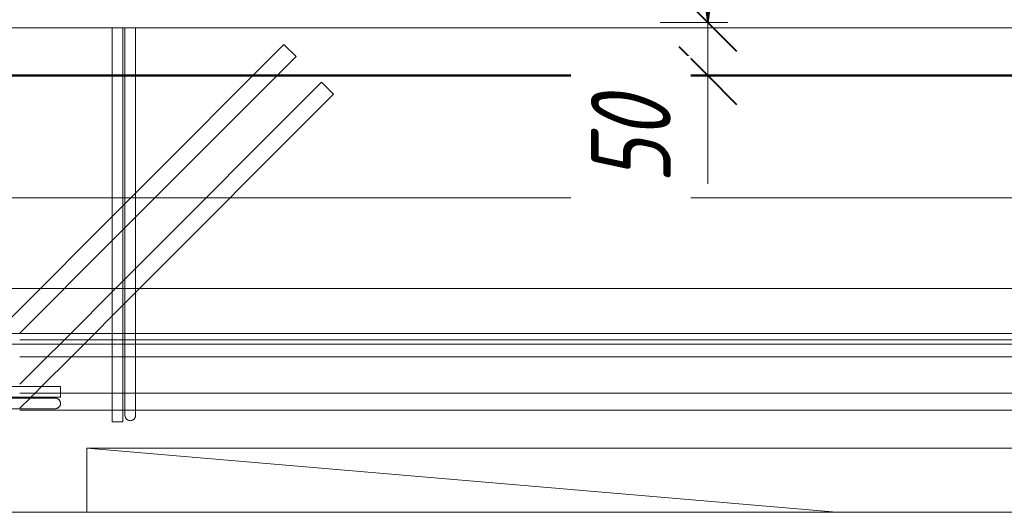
# Model space of a CAD drawing. Header units: millimetres. Extents: x -17001 to 33975, y 44866 to 49392.
# Tile 32 of 53: x 7172 to 8097, y 45990 to 46453. Entities that reach past the tile are written whole.
import ezdxf

# ---------------------------------------------------------------- set-up
doc = ezdxf.new("R2010")
doc.units = ezdxf.units.MM
doc.linetypes.add('ADSK_Невидимые', pattern=[150, 90, -60])
for name, color, linetype, lineweight in [('A-____-____-DIMS', 211, 'Continuous', 9), ('A-____-____-DIMS-30', 211, 'Continuous', 9), ('A-DETL-GENF-HDLN', 90, 'ADSK_Невидимые', 20), ('A-DETL-GENF-OTLN', 92, 'Continuous', 20), ('A-FLOR-____-OTLN', 192, 'Continuous', 20), ('A-GLAZ-____-OTLN', 151, 'Continuous', 20), ('A-WALL-____-OTLN', 113, 'Continuous', 20), ('S-RBAR-____-OTLN', 171, 'Continuous', 100)]:
    doc.layers.add(name, color=color, linetype=linetype, lineweight=lineweight)
doc.styles.add('GOST Common_I_1', font='GOST Common Italic.ttf', dxfattribs={"width": 0.8, "height": 75})
doc.dimstyles.new('ADSK_Для_арматуры_Основной_2_5_мм_шаг_кол-во_Стрелки_точный', dxfattribs={"dimscale": 304.8, "dimtxt": 0.247469, "dimasz": 0.295276, "dimexe": 0.147638, "dimexo": 0.000484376, "dimgap": 0.03937, "dimtad": 1, "dimdec": 0, "dimlfac": 304.8, "dimdsep": 46, "dimtxsty": 'GOST Common_I_1', "dimsah": 1, "dimcen": 0.09, "dimdle": 0.147638, "dimazin": 0, "dimtfac": 1, "dimtdec": 4, "dimtix": 1, "dimtmove": 0, "dimatfit": 3, "dimfxl": 1, "dimtvp": 1, "dimtfill": 1, "dimtolj": 1, "dimtzin": 0, "dimarcsym": 2})
doc.dimstyles.new('ADSK_Округление_5мм__Узкий_', dxfattribs={"dimscale": 304.8, "dimtxt": 0.247469, "dimasz": 0.177165, "dimexe": 0.147638, "dimexo": 0.000322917, "dimgap": 0.03937, "dimtad": 1, "dimdec": 0, "dimlfac": 304.8, "dimrnd": 5, "dimdsep": 46, "dimtxsty": 'GOST Common_I_1', "dimblk1": 'OBLIQUE', "dimblk2": 'OBLIQUE', "dimsah": 1, "dimcen": 0.09, "dimdle": 0.147638, "dimazin": 0, "dimtfac": 1, "dimtdec": 4, "dimtix": 1, "dimtmove": 1, "dimatfit": 3, "dimfxl": 1, "dimtvp": 1, "dimtfill": 1, "dimtolj": 1, "dimtzin": 0, "dimlwd": 20, "dimlwe": 20, "dimarcsym": 2})
doc.dimstyles.new('ADSK_Округление_5мм__Узкий__1', dxfattribs={"dimscale": 304.8, "dimtxt": 0.247469, "dimasz": 0.177165, "dimexe": 0.147638, "dimexo": 0.000322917, "dimgap": 0.03937, "dimtad": 1, "dimdec": 0, "dimlfac": 304.8, "dimrnd": 5, "dimdsep": 46, "dimtxsty": 'GOST Common_I_1', "dimblk1": 'OBLIQUE', "dimblk2": 'OBLIQUE', "dimsah": 1, "dimcen": 0.09, "dimdle": 0.147638, "dimazin": 0, "dimtfac": 1, "dimtdec": 4, "dimtix": 1, "dimtmove": 0, "dimatfit": 3, "dimfxl": 1, "dimtvp": 1, "dimtfill": 1, "dimtolj": 1, "dimtzin": 0, "dimlwd": 20, "dimlwe": 20, "dimarcsym": 2})

# ---------------------------------------------------------------- blocks, each defined once
blk = doc.blocks.new('ADSK_Окно_ПроемПрямоугольный - ADSK_Окно_ПроемПрямоугольный-1463926-КЖ1_Р_ВЭ16_Армирование_3')
at = {"layer": 'A-DETL-GENF-HDLN'}
for p, q in [((53600, 46050), (52200, 46050)), ((52200, 46050), (52200, 45989.9)), ((53600, 45989.9), (53600, 46050))]:
    blk.add_line(p, q, dxfattribs=at)
at = {"layer": 'A-DETL-GENF-OTLN'}
blk.add_line((52904.84, 45989.9), (52200, 46050), dxfattribs=at)
blk = doc.blocks.new('ADSK_Обрыв_Линия - ADSK_Обрыв_линия-1512722-КЖ1_Р_ВЭ16_Армирование_3')
at = {"layer": 'A-DETL-GENF-OTLN'}
blk.add_line((50758.79, 45989.9), (54400, 45989.9), dxfattribs=at)
blk = doc.blocks.new('DIMBLOCK31-КЖ1_Р_ВЭ16_Армирование_3')
at = {"layer": 'A-____-____-DIMS-30', "lineweight": 20}
for p, q in [((2284.59, 46285.34), (2284.59, 46370)), ((9084.59, 46285.34), (9084.59, 46370)), ((2239.59, 46285.34), (9129.59, 46285.34)), ((2284.59, 46285.34), (2284.59, 46240.34)), ((9084.59, 46285.34), (9084.59, 46240.34))]:
    blk.add_line(p, q, dxfattribs=at)
at = {"layer": 'A-____-____-DIMS-30', "lineweight": 40}
for p, q in [((2284.59, 46285.34), (2311.59, 46312.34)), ((9084.59, 46285.34), (9111.59, 46312.34)), ((2284.59, 46285.34), (2257.59, 46258.34)), ((9084.59, 46285.34), (9057.59, 46258.34))]:
    blk.add_line(p, q, dxfattribs=at)
at = {"layer": 'A-____-____-DIMS-30', "color": 0, "lineweight": 20, "insert": (5600.21, 46395.35), "char_height": 75, "width": 202.5067, "attachment_point": 1, "line_spacing_factor": 1.022761, "style": 'GOST Common_I_1', "bg_fill": 3, "box_fill_scale": 1.25, "bg_fill_color": 256, "bg_fill_true_color": 13158600, "bg_fill_transparency": 0}
blk.add_mtext('6800', dxfattribs=at)
blk = doc.blocks.new('_Oblique')
at = {"color": 0, "linetype": 'ByBlock', "lineweight": -2}
blk.add_line((-0.5, -0.5), (0.5, 0.5), dxfattribs=at)
blk = doc.blocks.new('DIMBLOCK32-КЖ1_Р_ВЭ16_Армирование_3')
at = {"layer": 'A-____-____-DIMS-30', "lineweight": 20}
for p, q in [((7818.69, 47095), (7818.69, 46450)), ((7818.69, 47050), (7773.69, 47050)), ((7818.69, 47050), (7826.88, 47050)), ((7818.69, 46450), (7773.69, 46450)), ((7818.69, 46450), (7826.88, 46450))]:
    blk.add_line(p, q, dxfattribs=at)
at = {"layer": 'A-____-____-DIMS-30', "lineweight": 40}
for p, q in [((7818.69, 47050), (7791.69, 47077)), ((7818.69, 47050), (7845.69, 47023)), ((7818.69, 46450), (7791.69, 46477)), ((7818.69, 46450), (7845.69, 46423))]:
    blk.add_line(p, q, dxfattribs=at)
at = {"layer": 'A-____-____-DIMS-30', "color": 0, "lineweight": 20, "insert": (7708.68, 46686.72), "char_height": 75, "width": 151.88, "attachment_point": 1, "rotation": 90, "line_spacing_factor": 1.022761, "style": 'GOST Common_I_1', "bg_fill": 3, "box_fill_scale": 1.25, "bg_fill_color": 256, "bg_fill_true_color": 13158600, "bg_fill_transparency": 0}
blk.add_mtext('600', dxfattribs=at)
blk = doc.blocks.new('DIMBLOCK33-КЖ1_Р_ВЭ16_Армирование_3')
at = {"layer": 'A-____-____-DIMS-30', "lineweight": 40}
for p, q in [((7818.69, 46450), (7791.69, 46477)), ((7818.69, 46450), (7845.69, 46423)), ((7818.69, 46400), (7791.69, 46427)), ((7818.69, 46400), (7845.69, 46373))]:
    blk.add_line(p, q, dxfattribs=at)
at = {"layer": 'A-____-____-DIMS-30', "lineweight": 20}
for p, q in [((7818.69, 46450), (7773.69, 46450)), ((7818.69, 46450), (7818.69, 46355)), ((7818.69, 46450), (7826.88, 46450)), ((7818.69, 46397.79), (7818.69, 46425)), ((7818.69, 46400), (7773.69, 46400)), ((7818.69, 46400), (7826.88, 46400)), ((7818.69, 46298.41), (7818.69, 46397.79))]:
    blk.add_line(p, q, dxfattribs=at)
at = {"layer": 'A-____-____-DIMS-30', "color": 0, "lineweight": 20, "insert": (7708.68, 46298.41), "char_height": 75, "width": 101.2533, "attachment_point": 1, "rotation": 90, "line_spacing_factor": 1.022761, "style": 'GOST Common_I_1', "bg_fill": 3, "box_fill_scale": 1.25, "bg_fill_color": 256, "bg_fill_true_color": 13158600, "bg_fill_transparency": 0}
blk.add_mtext('50', dxfattribs=at)
blk = doc.blocks.new('DIMBLOCK34-КЖ1_Р_ВЭ16_Армирование_3')
at = {"layer": 'A-____-____-DIMS-30', "lineweight": 40}
for points in [[(7818.69, 47050), (7806.84, 46960), (7830.54, 46960)], [(7818.69, 46450), (7830.54, 46540), (7806.84, 46540)]]:
    blk.add_hatch(color=256, dxfattribs=at).paths.add_polyline_path(points)
at = {"layer": 'A-____-____-DIMS-30'}
for p, q in [((7818.69, 47095), (7818.69, 46405)), ((7818.69, 47050), (7773.69, 47050)), ((7818.69, 47050), (7837.33, 47050)), ((7818.69, 46450), (7773.69, 46450)), ((7818.69, 46450), (7837.33, 46450))]:
    blk.add_line(p, q, dxfattribs=at)
at = {"layer": 'A-____-____-DIMS-30', "lineweight": 40}
for p, q in [((7818.69, 47050), (7806.84, 46960)), ((7830.54, 46960), (7818.69, 47050)), ((7806.84, 46960), (7830.54, 46960)), ((7830.54, 46540), (7806.84, 46540)), ((7806.84, 46540), (7818.69, 46450)), ((7818.69, 46450), (7830.54, 46540))]:
    blk.add_line(p, q, dxfattribs=at)
at = {"layer": 'A-____-____-DIMS-30', "color": 0, "insert": (7708.68, 46560.15), "char_height": 75, "width": 455.64, "attachment_point": 1, "rotation": 90, "line_spacing_factor": 1.022761, "style": 'GOST Common_I_1', "bg_fill": 3, "box_fill_scale": 1.25, "bg_fill_color": 256, "bg_fill_true_color": 13158600, "bg_fill_transparency": 0}
blk.add_mtext('200x3=600', dxfattribs=at)
blk = doc.blocks.new('_None')

msp = doc.modelspace()

# ---------------------------------------------------------------- linework, layer by layer
at = {"layer": 'A-FLOR-____-OTLN', "color": 8, "lineweight": 9}
msp.add_line((9234.5895, 46200), (7105.6021, 46200), dxfattribs=at)
at = {"layer": 'A-WALL-____-OTLN', "lineweight": 50}
msp.add_line((6634.6392, 46400), (9079.5895, 46400), dxfattribs=at)
at = {"layer": 'A-WALL-____-OTLN', "color": 8, "lineweight": 9}
for p, q in [((8677.1021, 46200), (7105.6021, 46200)), ((7234.5895, 46050), (8634.5895, 46050)), ((7234.5895, 45989.8978), (7234.5895, 46050))]:
    msp.add_line(p, q, dxfattribs=at)
at = {"layer": 'S-RBAR-____-OTLN', "lineweight": 20}
msp.add_line((2109.5895, 46445.0013), (9409.4959, 46445.0013), dxfattribs=at)
at = {"layer": 'S-RBAR-____-OTLN', "color": 8, "lineweight": 9}
for p, q in [((7258.6021, 46267.6557), (7258.6021, 46445.0013)), ((7258.6021, 46157.9206), (7258.6021, 46445.0013)), ((7268.6021, 46277.6557), (7268.6021, 46445.0013)), ((7268.6021, 46157.9206), (7268.6021, 46445.0013)), ((7270.6021, 46445.0013), (7270.6021, 46157.9206)), ((7270.6021, 46279.6557), (7270.6021, 46445.0013)), ((7280.6021, 46445.0013), (7280.6021, 46157.9206)), ((7280.6021, 46289.6557), (7280.6021, 46445.0013)), ((7420.0773, 46429.1309), (7280.6021, 46289.6557)), ((7420.0773, 46429.1309), (7280.6021, 46289.6557)), ((7420.0773, 46429.1309), (7431.391, 46417.8172)), ((7420.0773, 46429.1309), (7431.391, 46417.8172)), ((7431.391, 46417.8172), (7280.6021, 46267.0283)), ((7431.391, 46417.8172), (7280.6021, 46267.0283)), ((7455.4326, 46393.7755), (7280.6021, 46218.945)), ((7455.4326, 46393.7755), (7280.6021, 46218.945)), ((7455.4326, 46393.7755), (7466.7463, 46382.4618)), ((7455.4326, 46393.7755), (7466.7463, 46382.4618)), ((7466.7463, 46382.4618), (7280.6021, 46196.3176)), ((7466.7463, 46382.4618), (7280.6021, 46196.3176)), ((7280.6021, 46289.6557), (7270.6021, 46279.6557)), ((7280.6021, 46289.6557), (7270.6021, 46279.6557)), ((7280.6021, 46267.0283), (7280.6021, 46289.6557)), ((7268.6021, 46277.6557), (7258.6021, 46267.6557)), ((7268.6021, 46277.6557), (7258.6021, 46267.6557)), ((7270.6021, 46279.6557), (7268.6021, 46277.6557)), ((7270.6021, 46279.6557), (7268.6021, 46277.6557)), ((7268.6021, 46255.0283), (7268.6021, 46277.6557)), ((7270.6021, 46257.0283), (7270.6021, 46279.6557)), ((7258.6021, 46267.6557), (7171.6021, 46180.6557)), ((7258.6021, 46267.6557), (7171.6021, 46180.6557)), ((7258.6021, 46245.0283), (7258.6021, 46267.6557)), ((7280.6021, 46267.0283), (7270.6021, 46257.0283)), ((7280.6021, 46267.0283), (7270.6021, 46257.0283)), ((7280.6021, 46218.945), (7280.6021, 46267.0283)), ((7268.6021, 46255.0283), (7258.6021, 46245.0283)), ((7268.6021, 46255.0283), (7258.6021, 46245.0283)), ((7270.6021, 46257.0283), (7268.6021, 46255.0283)), ((7270.6021, 46257.0283), (7268.6021, 46255.0283)), ((7268.6021, 46206.945), (7268.6021, 46255.0283)), ((7270.6021, 46208.945), (7270.6021, 46257.0283)), ((7258.6021, 46245.0283), (7171.6021, 46158.0283)), ((7258.6021, 46245.0283), (7171.6021, 46158.0283)), ((7258.6021, 46196.945), (7258.6021, 46245.0283)), ((7280.6021, 46218.945), (7270.6021, 46208.945)), ((7280.6021, 46218.945), (7270.6021, 46208.945)), ((7280.6021, 46196.3176), (7280.6021, 46218.945)), ((7268.6021, 46206.945), (7258.6021, 46196.945)), ((7268.6021, 46206.945), (7258.6021, 46196.945)), ((7270.6021, 46208.945), (7268.6021, 46206.945)), ((7270.6021, 46208.945), (7268.6021, 46206.945)), ((7268.6021, 46184.3176), (7268.6021, 46206.945)), ((7270.6021, 46186.3176), (7270.6021, 46208.945)), ((7258.6021, 46196.945), (7219.5777, 46157.9206)), ((7258.6021, 46196.945), (7219.5777, 46157.9206)), ((7258.6021, 46174.3176), (7258.6021, 46196.945)), ((7280.6021, 46196.3176), (7270.6021, 46186.3176)), ((7280.6021, 46196.3176), (7270.6021, 46186.3176)), ((7280.6021, 46157.9206), (7280.6021, 46196.3176)), ((7270.6021, 46186.3176), (7268.6021, 46184.3176)), ((7270.6021, 46186.3176), (7268.6021, 46184.3176)), ((7270.6021, 46157.9206), (7270.6021, 46186.3176)), ((7171.6021, 46180.6557), (7155.6021, 46164.6557)), ((7171.6021, 46180.6557), (7155.6021, 46164.6557)), ((7268.6021, 46184.3176), (7258.6021, 46174.3176)), ((7268.6021, 46184.3176), (7258.6021, 46174.3176)), ((7268.6021, 46157.9206), (7268.6021, 46184.3176)), ((7258.6021, 46174.3176), (7242.2051, 46157.9206)), ((7258.6021, 46174.3176), (7242.2051, 46157.9206)), ((7258.6021, 46157.9206), (7258.6021, 46174.3176)), ((2120.1825, 46157.9206), (9409.8895, 46157.9206)), ((7171.6021, 46157.9206), (7219.5777, 46157.9206)), ((7219.5777, 46157.9206), (7213.5777, 46151.9206)), ((7219.5777, 46157.9206), (7213.5777, 46151.9206)), ((7219.5777, 46157.9206), (7242.2051, 46157.9206)), ((7242.2051, 46157.9206), (7236.2051, 46151.9206)), ((7242.2051, 46157.9206), (7236.2051, 46151.9206)), ((7242.2051, 46157.9206), (7258.6021, 46157.9206)), ((7258.6021, 46157.9206), (7268.6021, 46157.9206)), ((7258.6021, 46151.9206), (7258.6021, 46157.9206)), ((7258.6021, 46147.9206), (7258.6021, 46157.9206)), ((7268.6021, 46157.9206), (7270.6021, 46157.9206)), ((7268.6021, 46151.9206), (7268.6021, 46157.9206)), ((7268.6021, 46147.9206), (7268.6021, 46157.9206)), ((7270.6021, 46157.9206), (7280.6021, 46157.9206)), ((7270.6021, 46157.9206), (7270.6021, 46147.9206)), ((7270.6021, 46151.9206), (7270.6021, 46157.9206)), ((7280.6021, 46157.9206), (8458.6021, 46157.9206)), ((7280.6021, 46157.9206), (7280.6021, 46147.9206)), ((7280.6021, 46151.9206), (7280.6021, 46157.9206)), ((2120.1825, 46147.9206), (9409.8895, 46147.9206)), ((7161.4944, 46147.9206), (7171.6021, 46147.9206)), ((7171.6021, 46151.9206), (7258.6021, 46151.9206)), ((7171.6021, 46151.9206), (7213.5777, 46151.9206)), ((7171.6021, 46147.9206), (7209.5777, 46147.9206)), ((7209.5777, 46147.9206), (7197.5777, 46135.9206)), ((7209.5777, 46147.9206), (7197.5777, 46135.9206)), ((7213.5777, 46151.9206), (7209.5777, 46147.9206)), ((7213.5777, 46151.9206), (7209.5777, 46147.9206)), ((7209.5777, 46147.9206), (7232.2051, 46147.9206)), ((7213.5777, 46151.9206), (7236.2051, 46151.9206)), ((7232.2051, 46147.9206), (7220.2051, 46135.9206)), ((7232.2051, 46147.9206), (7220.2051, 46135.9206)), ((7236.2051, 46151.9206), (7232.2051, 46147.9206)), ((7236.2051, 46151.9206), (7232.2051, 46147.9206)), ((7232.2051, 46147.9206), (7258.6021, 46147.9206)), ((7236.2051, 46151.9206), (7258.6021, 46151.9206)), ((7258.6021, 46147.9206), (7258.6021, 46151.9206)), ((7258.6021, 46151.9206), (7268.6021, 46151.9206)), ((7258.6021, 46151.9206), (7268.6021, 46151.9206)), ((7258.6021, 46147.9206), (7268.6021, 46147.9206)), ((7258.6021, 46135.9206), (7258.6021, 46147.9206)), ((7258.6021, 46074.9206), (7258.6021, 46147.9206)), ((7268.6021, 46147.9206), (7268.6021, 46151.9206)), ((7268.6021, 46151.9206), (7270.6021, 46151.9206)), ((7268.6021, 46151.9206), (7270.6021, 46151.9206)), ((7268.6021, 46147.9206), (7270.6021, 46147.9206)), ((7268.6021, 46135.9206), (7268.6021, 46147.9206)), ((7268.6021, 46074.9206), (7268.6021, 46147.9206)), ((7270.6021, 46147.9206), (7270.6021, 46151.9206)), ((7270.6021, 46151.9206), (7280.6021, 46151.9206)), ((7270.6021, 46151.9206), (7280.6021, 46151.9206)), ((7270.6021, 46147.9206), (7280.6021, 46147.9206)), ((7270.6021, 46147.9206), (7270.6021, 46110.9206)), ((7270.6021, 46135.9206), (7270.6021, 46147.9206)), ((7280.6021, 46147.9206), (7280.6021, 46151.9206)), ((7280.6021, 46151.9206), (8458.6021, 46151.9206)), ((7280.6021, 46151.9206), (8458.6021, 46151.9206)), ((7280.6021, 46147.9206), (8458.6021, 46147.9206)), ((7280.6021, 46147.9206), (7280.6021, 46110.9206)), ((7280.6021, 46135.9206), (7280.6021, 46147.9206)), ((7171.6021, 46135.9206), (7258.6021, 46135.9206)), ((7171.6021, 46135.9206), (7197.5777, 46135.9206)), ((7197.5777, 46135.9206), (7171.863, 46110.2059)), ((7197.5777, 46135.9206), (7171.863, 46110.2059)), ((7220.2051, 46135.9206), (7192.2051, 46107.9206)), ((7220.2051, 46135.9206), (7192.2051, 46107.9206)), ((7197.5777, 46135.9206), (7220.2051, 46135.9206)), ((7220.2051, 46135.9206), (7258.6021, 46135.9206)), ((7258.6021, 46101.9206), (7258.6021, 46135.9206)), ((7258.6021, 46135.9206), (7268.6021, 46135.9206)), ((7258.6021, 46135.9206), (7268.6021, 46135.9206)), ((7268.6021, 46101.9206), (7268.6021, 46135.9206)), ((7268.6021, 46135.9206), (7270.6021, 46135.9206)), ((7268.6021, 46135.9206), (7270.6021, 46135.9206)), ((7270.6021, 46110.9206), (7270.6021, 46135.9206)), ((7270.6021, 46135.9206), (7280.6021, 46135.9206)), ((7270.6021, 46135.9206), (7280.6021, 46135.9206)), ((7280.6021, 46110.9206), (7280.6021, 46135.9206)), ((7280.6021, 46135.9206), (8458.6021, 46135.9206)), ((7280.6021, 46135.9206), (8458.6021, 46135.9206)), ((7270.6021, 46080.9206), (7270.6021, 46110.9206)), ((7270.6021, 46103.1561), (7270.6021, 46110.9206)), ((7280.6021, 46080.9206), (7280.6021, 46110.9206)), ((7280.6021, 46103.1561), (7280.6021, 46110.9206)), ((4155.6206, 46107.9206), (7210.1142, 46107.9206)), ((7171.863, 46107.9206), (7192.2051, 46107.9206)), ((7171.863, 46101.9206), (7210.1142, 46101.9206)), ((7171.863, 46101.9206), (7186.2051, 46101.9206)), ((7186.2051, 46101.9206), (7182.2051, 46097.9206)), ((7186.2051, 46101.9206), (7182.2051, 46097.9206)), ((7192.2051, 46107.9206), (7186.2051, 46101.9206)), ((7192.2051, 46107.9206), (7186.2051, 46101.9206)), ((7186.2051, 46101.9206), (7210.1142, 46101.9206)), ((7192.2051, 46107.9206), (7210.1142, 46107.9206)), ((7210.1142, 46101.9206), (7210.1142, 46107.9206)), ((7210.1142, 46097.9206), (7210.1142, 46107.9206)), ((7210.1142, 46097.9206), (7210.1142, 46101.9206)), ((7210.1142, 46101.9206), (7258.6021, 46101.9206)), ((7210.1142, 46101.9206), (7258.6021, 46101.9206)), ((7258.6021, 46085.9206), (7258.6021, 46101.9206)), ((7258.6021, 46101.9206), (7268.6021, 46101.9206)), ((7258.6021, 46101.9206), (7268.6021, 46101.9206)), ((7268.6021, 46085.9206), (7268.6021, 46101.9206)), ((7268.6021, 46101.9206), (7270.6021, 46101.9206)), ((7268.6021, 46101.9206), (7270.6021, 46101.9206)), ((7270.6021, 46101.8689), (7270.6021, 46103.1561)), ((7270.6021, 46101.9206), (7280.6021, 46101.9206)), ((7270.6021, 46101.9206), (7280.6021, 46101.9206)), ((7270.6021, 46095.9206), (7270.6021, 46101.8689)), ((7280.6021, 46101.8689), (7280.6021, 46103.1561)), ((7280.6021, 46101.9206), (8458.6021, 46101.9206)), ((7280.6021, 46101.9206), (8458.6021, 46101.9206)), ((7280.6021, 46089.7074), (7280.6021, 46101.8689)), ((4155.6206, 46097.9206), (7210.1142, 46097.9206)), ((6709.9838, 46097.1443), (7174.9838, 46097.1443)), ((7171.863, 46097.9206), (7182.2051, 46097.9206)), ((7174.9838, 46097.1443), (7171.863, 46097.1443)), ((7181.4288, 46097.1443), (7171.863, 46087.5785)), ((7181.4288, 46097.1443), (7171.863, 46087.5785)), ((7204.9838, 46097.1443), (7174.9838, 46097.1443)), ((7181.4518, 46097.1443), (7174.9838, 46097.1443)), ((7182.2051, 46097.9206), (7181.4288, 46097.1443)), ((7182.2051, 46097.9206), (7181.4288, 46097.1443)), ((7204.9838, 46097.1443), (7181.4518, 46097.1443)), ((7182.2051, 46097.9206), (7210.1142, 46097.9206)), ((7270.6021, 46089.7074), (7270.6021, 46095.9206)), ((6709.9838, 46087.1443), (7174.9838, 46087.1443)), ((7174.9838, 46087.1443), (7171.863, 46087.1443)), ((7171.863, 46085.9206), (7258.6021, 46085.9206)), ((7171.863, 46085.9206), (7258.6021, 46085.9206)), ((7204.9838, 46087.1443), (7174.9838, 46087.1443)), ((7204.9838, 46087.1443), (7174.9838, 46087.1443)), ((7258.6021, 46074.9206), (7258.6021, 46085.9206)), ((7258.6021, 46085.9206), (7268.6021, 46085.9206)), ((7258.6021, 46085.9206), (7268.6021, 46085.9206)), ((7268.6021, 46074.9206), (7268.6021, 46085.9206)), ((7268.6021, 46085.9206), (7270.6021, 46085.9206)), ((7268.6021, 46085.9206), (7270.6021, 46085.9206)), ((7270.6021, 46085.785), (7270.6021, 46089.7074)), ((7270.6021, 46085.9206), (7280.6021, 46085.9206)), ((7270.6021, 46085.9206), (7280.6021, 46085.9206)), ((7270.6021, 46084.9399), (7270.6021, 46085.785)), ((7270.6021, 46081.9428), (7270.6021, 46084.9399)), ((7280.6021, 46085.785), (7280.6021, 46089.7074)), ((7280.6021, 46085.9206), (8458.6021, 46085.9206)), ((7280.6021, 46085.9206), (8458.6021, 46085.9206)), ((7280.6021, 46084.9399), (7280.6021, 46085.785)), ((7280.6021, 46081.9428), (7280.6021, 46084.9399)), ((7268.6021, 46074.9206), (7258.6021, 46074.9206)), ((7268.6021, 46074.9206), (7258.6021, 46074.9206)), ((7270.6021, 46080.9206), (7270.6021, 46081.9428)), ((7280.6021, 46080.9206), (7280.6021, 46081.9428))]:
    msp.add_line(p, q, dxfattribs=at)
for centre, start, end in [((7204.9838, 46092.1443), 270, 90), ((7204.9838, 46092.1443), 60, 90), ((7204.9838, 46092.1443), 30, 60), ((7204.9838, 46092.1443), 330, 30), ((7204.9838, 46092.1443), 270, 285), ((7204.9838, 46092.1443), 285, 300), ((7204.9838, 46092.1443), 300, 330), ((7275.6021, 46080.9206), 180, 0), ((7275.6021, 46080.9206), 180, 195), ((7275.6021, 46080.9206), 195, 210), ((7275.6021, 46080.9206), 210, 240), ((7275.6021, 46080.9206), 240, 255), ((7275.6021, 46080.9206), 255, 270), ((7275.6021, 46080.9206), 270, 285), ((7275.6021, 46080.9206), 285, 300), ((7275.6021, 46080.9206), 300, 330), ((7275.6021, 46080.9206), 330, 345), ((7275.6021, 46080.9206), 345, 0)]:
    msp.add_arc(centre, 5, start, end, dxfattribs=at)

# ---------------------------------------------------------------- block references
at = {"layer": 'A-DETL-GENF-OTLN'}
msp.add_blockref('ADSK_Обрыв_Линия - ADSK_Обрыв_линия-1512722-КЖ1_Р_ВЭ16_Армирование_3', (-44965.4105, 0), dxfattribs=at)
at = {"layer": 'A-GLAZ-____-OTLN'}
msp.add_blockref('ADSK_Окно_ПроемПрямоугольный - ADSK_Окно_ПроемПрямоугольный-1463926-КЖ1_Р_ВЭ16_Армирование_3', (-44965.4105, 0), dxfattribs=at)

# ---------------------------------------------------------------- next in the draw order: dimensions: what is measured, and where the dimension line sits
at = {"layer": 'A-____-____-DIMS', "lineweight": 20}
dim = msp.add_linear_dim(base=(7818.6929, 46450.0013), p1=(7856.8766, 47050.0013), p2=(7856.8766, 46450.0013), angle=90, dimstyle='ADSK_Округление_5мм__Узкий__1', override={"dimpost": '<>', "dimfxl": 600}, dxfattribs=at)
dim.commit()
dim.dimension.update_dxf_attribs({"geometry": 'DIMBLOCK32-КЖ1_Р_ВЭ16_Армирование_3', "text_midpoint": (7769.1929, 46750.0013)})
dim = msp.add_linear_dim(base=(9084.5895, 46285.3416), p1=(2284.5895, 46400.0013), p2=(9084.5895, 46400.0013), dimstyle='ADSK_Округление_5мм__Узкий__1', override={"dimpost": '<>', "dimfxl": 6800}, dxfattribs=at)
dim.commit()
dim.dimension.update_dxf_attribs({"geometry": 'DIMBLOCK31-КЖ1_Р_ВЭ16_Армирование_3', "text_midpoint": (5684.5895, 46335.3246)})

# ---------------------------------------------------------------- next in the draw order: dimensions: what is measured, and where the dimension line sits
dim = msp.add_linear_dim(base=(7818.6929, 46400), p1=(7856.8766, 46450.0013), p2=(7856.8766, 46400), angle=90, dimstyle='ADSK_Округление_5мм__Узкий_', override={"dimpost": '<>', "dimfxl": 50.001324}, dxfattribs=at)
dim.commit()
dim.dimension.update_dxf_attribs({"geometry": 'DIMBLOCK33-КЖ1_Р_ВЭ16_Армирование_3', "text_midpoint": (7758.6807, 46349.0378), "dimtype": 160, "text_rotation": 90})

# ---------------------------------------------------------------- next in the draw order: dimensions: what is measured, and where the dimension line sits
at = {"layer": 'A-____-____-DIMS'}
dim = msp.add_linear_dim(base=(7818.6929, 46450.0013), p1=(7882.3325, 47050.0013), p2=(7882.3325, 46450.0013), angle=90, text='200x3=600', dimstyle='ADSK_Для_арматуры_Основной_2_5_мм_шаг_кол-во_Стрелки_точный', override={"dimpost": '<>', "dimblk1": 'None', "dimblk2": 'None', "dimsah": 1, "dimfxl": 600}, dxfattribs=at)
dim.commit()
dim.dimension.update_dxf_attribs({"geometry": 'DIMBLOCK34-КЖ1_Р_ВЭ16_Армирование_3', "text_midpoint": (7769.1929, 46750.0013)})

doc.saveas('drawing.dxf')
